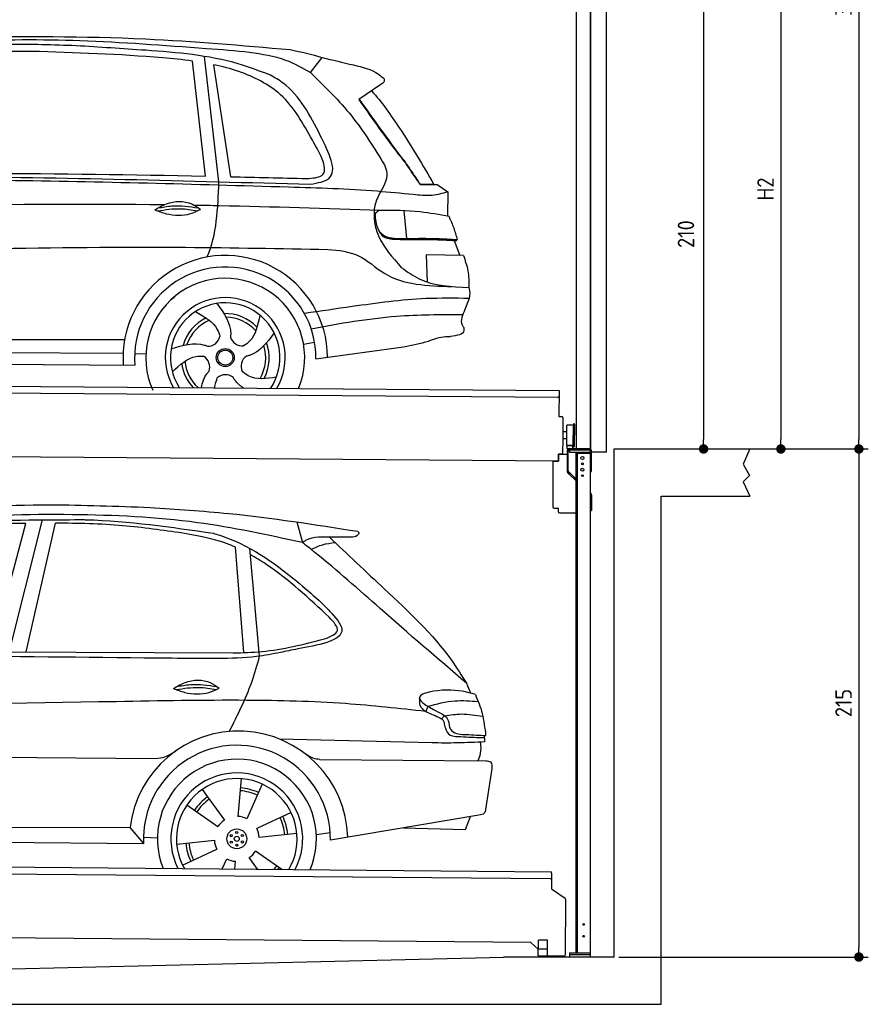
# Model space of a CAD drawing. Header units: millimetres. Extents: x -411 to 6777, y 0 to 6927.
# Tile 5 of 6: x 3183 to 6777, y 0 to 4167. Entities that reach past the tile are written whole.
import ezdxf

# ---------------------------------------------------------------- set-up
doc = ezdxf.new("R2010")
doc.units = ezdxf.units.MM
doc.layers.add('4', color=3, linetype='Continuous')
for name, color, linetype, lineweight in [('AM_0', 7, 'Continuous', 50), ('car', 10, 'Continuous', 25), ('Gebäude', 7, 'Continuous', 25), ('Plattform', 7, 'Continuous', 25), ('Ständer vorne', 7, 'Continuous', 25), ('Tor', 200, 'Continuous', 25)]:
    doc.layers.add(name, color=color, linetype=linetype, lineweight=lineweight)
doc.styles.get("Standard").update_dxf_attribs({"font": 'ISOCP.SHX'})
doc.dimstyles.new('GEN-ISO', dxfattribs={"dimscale": 20, "dimtxt": 3.5, "dimasz": 2, "dimexe": 2, "dimexo": 1, "dimgap": 1.5, "dimtad": 1, "dimdec": 1, "dimlfac": 0.1, "dimdsep": 46, "dimtxsty": 'STANDARD', "dimblk": 'PUNKT', "dimcen": 2, "dimclrd": 256, "dimclre": 256, "dimclrt": 2, "dimadec": 0, "dimazin": 0, "dimtp": 0.1, "dimtm": 0.1, "dimtfac": 0.71, "dimtdec": 1, "dimtmove": 2, "dimatfit": 3, "dimldrblk": 'PUNKT', "dimfxl": 2, "dimtolj": 1, "dimarcsym": 0})

# ---------------------------------------------------------------- blocks, each defined once
blk = doc.blocks.new('PUNKT')
at = {"layer": '4', "color": 0, "linetype": 'ByBlock'}
blk.add_line((-0.5, 0), (-1, 0), dxfattribs=at)
at = {"layer": '4', "color": 0, "linetype": 'ByBlock', "const_width": 0.5}
blk.add_lwpolyline([(-0.25, 0, 1), (0.25, 0, 1)], format="xyb", close=True, dxfattribs=at)
blk = doc.blocks.new('*D68')
at = {"layer": '4', "lineweight": -2, "transparency": 16777216}
for p, q in [((5720, 6150), (6776.9, 6150)), ((6736.9, 6110), (6736.9, 2390)), ((6195.4, 2350), (6776.9, 2350))]:
    blk.add_line(p, q, dxfattribs=at)
at = {"layer": 'Defpoints', "color": 0, "transparency": 16777216}
for p in [(5700, 6150), (6175.4, 2350), (6736.9, 2350)]:
    blk.add_point(p, dxfattribs=at)
at = {"layer": '4', "lineweight": -2, "transparency": 16777216, "xscale": 40, "yscale": 40, "zscale": 40}
for p, rotation in [((6736.9, 6150), 90), ((6736.9, 2350), 270)]:
    blk.add_blockref('PUNKT', p, dxfattribs=dict(at, rotation=rotation))
at = {"layer": '4', "color": 2, "transparency": 16777216, "insert": (6671.9, 4250), "char_height": 70, "attachment_point": 5, "rotation": 90}
blk.add_mtext('380', dxfattribs=at)
blk = doc.blocks.new('*D69')
at = {"layer": '4', "lineweight": -2, "transparency": 16777216}
for p, q in [((6295.4, 2350), (6776.9, 2350)), ((6736.9, 2310), (6736.9, 240)), ((5720, 200), (6776.9, 200))]:
    blk.add_line(p, q, dxfattribs=at)
at = {"layer": 'Defpoints', "color": 0, "transparency": 16777216}
for p in [(6275.4, 2350), (5700, 200), (6736.9, 200)]:
    blk.add_point(p, dxfattribs=at)
at = {"layer": '4', "lineweight": -2, "transparency": 16777216, "xscale": 40, "yscale": 40, "zscale": 40}
for p, rotation in [((6736.9, 2350), 90), ((6736.9, 200), 270)]:
    blk.add_blockref('PUNKT', p, dxfattribs=dict(at, rotation=rotation))
at = {"layer": '4', "color": 2, "transparency": 16777216, "insert": (6671.9, 1275), "char_height": 70, "attachment_point": 5, "rotation": 90}
blk.add_mtext('215', dxfattribs=at)
blk = doc.blocks.new('*D70')
at = {"layer": '4', "lineweight": -2, "transparency": 16777216}
for p, q in [((5920, 4550), (6446.5, 4550)), ((6406.5, 4510), (6406.5, 2390)), ((6295.4, 2350), (6446.5, 2350))]:
    blk.add_line(p, q, dxfattribs=at)
at = {"layer": 'Defpoints', "color": 0, "transparency": 16777216}
for p in [(5900, 4550), (6275.4, 2350), (6406.5, 2350)]:
    blk.add_point(p, dxfattribs=at)
at = {"layer": '4', "lineweight": -2, "transparency": 16777216, "xscale": 40, "yscale": 40, "zscale": 40}
for p, rotation in [((6406.5, 4550), 90), ((6406.5, 2350), 270)]:
    blk.add_blockref('PUNKT', p, dxfattribs=dict(at, rotation=rotation))
at = {"layer": '4', "color": 2, "transparency": 16777216, "insert": (6341.5, 3450), "char_height": 70, "attachment_point": 5, "rotation": 90}
blk.add_mtext('H2', dxfattribs=at)
blk = doc.blocks.new('*D72')
at = {"layer": '4', "lineweight": -2, "transparency": 16777216}
for p, q in [((5457.5, 4450), (6119.3, 4450)), ((6079.3, 4410), (6079.3, 2390)), ((6099.3, 2350), (6119.3, 2350))]:
    blk.add_line(p, q, dxfattribs=at)
at = {"layer": 'Defpoints', "color": 0, "transparency": 16777216}
for p in [(5437.5, 4450), (6079.3, 2350), (6079.3, 2350)]:
    blk.add_point(p, dxfattribs=at)
at = {"layer": '4', "lineweight": -2, "transparency": 16777216, "xscale": 40, "yscale": 40, "zscale": 40}
for p, rotation in [((6079.3, 4450), 90), ((6079.3, 2350), 270)]:
    blk.add_blockref('PUNKT', p, dxfattribs=dict(at, rotation=rotation))
at = {"layer": '4', "color": 2, "transparency": 16777216, "insert": (6004.7, 3259.2), "char_height": 70, "attachment_point": 5, "rotation": 90}
blk.add_mtext('210', dxfattribs=at)
blk = doc.blocks.new('UG Plattfrom Gl550')
at = {"layer": 'Plattform'}
for p, q in [((498.3, 603.8), (5435.1, 560.7)), ((5429.8, 530.7), (503, 573.7)), ((5435, 554.7), (5434.9, 535.7)), ((5435, 554.7), (5435.1, 560.7)), ((5434.9, 535.7), (5434.5, 488.2)), ((5434.5, 488.2), (5492.9, 448.7)), ((5495.1, 444.5), (5493, 208.2)), ((5347, 261.5), (621.4, 302.7)), ((5378.7, 233.7), (5347, 261.5)), ((5379.7, 235.2), (5380.1, 271.2)), ((5418.1, 270.8), (5380.1, 271.2)), ((5417.7, 234.8), (5418.1, 270.8)), ((5378.5, 205.2), (5378.7, 235.2)), ((5378.7, 235.2), (5418.7, 234.8)), ((5418.5, 204.8), (5418.7, 234.8)), ((5378.5, 205.2), (5418.5, 204.8)), ((5488, 203.2), (5414.8, 203.9))]:
    blk.add_line(p, q, dxfattribs=at)
for centre, radius, start, end in [((5429.9, 535.7), 5, 269.5, 359.5), ((5490.1, 444.5), 5, 359.5, 55.9134), ((5425.8, 243.8), 12, 227.6897, 228.0904), ((5414.9, 208.9), 5, 232.6301, 269.5), ((5488, 208.2), 5, 269.5, 359.5)]:
    blk.add_arc(centre, radius, start, end, dxfattribs=at)
blk = doc.blocks.new('Palette EG Gl550')
at = {"layer": 'Plattform'}
for p, q in [((429.5, 2637), (5467.3, 2598)), ((5462.1, 2568), (434.2, 2607)), ((5467.3, 2598), (5466.5, 2488)), ((5466.5, 2488), (5478.5, 2487.9)), ((5483.4, 2482.8), (5482.7, 2392.8)), ((5501.1, 2422.8), (5484.1, 2423)), ((5499.6, 2365.6), (5500.2, 2449.8)), ((5527.5, 2360.5), (5528.3, 2454.5)), ((5532.3, 2454.5), (5531.5, 2360.5)), ((5482.7, 2392.8), (5482.3, 2332.9)), ((5499.8, 2392.7), (5482.7, 2392.8)), ((5465, 2298), (341.7, 2337.7)), ((5525.9, 2365), (5500.9, 2365)), ((5500.9, 2350), (5500.9, 2365)), ((5512.9, 2365), (5500.9, 2365)), ((5500.9, 2350), (5500.9, 2365)), ((5500.9, 2350), (5525.9, 2350)), ((5525.9, 2350), (5500.9, 2350)), ((5525.9, 2350), (5525.9, 2365)), ((5525.9, 2350), (5525.9, 2365)), ((5465.2, 2328), (5465, 2298)), ((5465.2, 2328), (5477.2, 2327.9)), ((5477.2, 2327.9), (5465.2, 2328))]:
    blk.add_line(p, q, dxfattribs=at)
for centre, radius, start, end in [((5462.1, 2573), 5, 268.5823, 358.5607), ((5478.4, 2482.9), 5, 359.556, 89.556), ((5500.6, 2449.8), 0.4, 91.7323, 179.3444), ((5511.7, 2123.6), 326.8, 87.1739, 91.9438), ((5527.8, 2450.4), 0.4, 266.9623, 359.3444), ((5530.3, 2454.5), 2, 359.3444, 179.3444), ((5500, 2365.6), 0.4, 179.3444, 266.9565), ((5519.7, 3249.4), 884.4, 268.7196, 270.4008), ((5491.8, 3453.4), 1088.9, 271.795, 271.861), ((5527.2, 2364.6), 0.4, 359.556, 91.938), ((5529.5, 2360.5), 2, 179.3444, 359.3444), ((5477.3, 2332.9), 5, 269.556, 359.556)]:
    blk.add_arc(centre, radius, start, end, dxfattribs=at)
blk = doc.blocks.new('Car_UG')
at = {"layer": 'car'}
for p, q in [((4335.9, 2084.9), (4360.6, 1997.9)), ((3049.2, 1522.4), (3188.4, 2067.2)), ((3119.4, 1502.8), (3258.9, 2083.2)), ((3195.1, 1523.2), (3313.9, 2069.2)), ((4117.6, 1529.9), (4077.5, 1975.5)), ((4183.9, 1515.6), (4137.4, 1971.2)), ((2018.2, 1516.7), (4071.9, 1528)), ((4898.3, 1310.6), (4890.6, 1288.6)), ((4969.6, 1271), (4957.5, 1258.2)), ((4270.6, 1166.3), (4917.8, 1157)), ((1740.1, 1072.2), (3746.7, 1078.5)), ((4444, 1080.7), (5146, 1082.9)), ((5170.6, 1040), (5147.6, 876.4)), ((4111.2, 996.4), (4099.2, 836.6)), ((4200.6, 974.2), (4136.9, 827.1)), ((3946.4, 949.2), (4041.9, 820.4)), ((3882.4, 882.9), (4014.8, 792.6)), ((4324, 855.1), (4179.5, 785.6)), ((5119.5, 852.3), (4491.4, 739.8)), ((5062.9, 790.2), (5084.5, 846)), ((4799.7, 795), (5062.9, 790.2)), ((1832.9, 770.4), (3642.9, 784.6)), ((3701, 717.8), (3642.9, 784.6)), ((4349.4, 766.5), (4190.1, 748.2)), ((4431.8, 763.6), (4490.2, 772.9)), ((1770.2, 716.1), (3701, 717.8)), ((3700.2, 744), (3759.2, 742.7)), ((3840.9, 716.5), (4000.2, 734.8)), ((3866.3, 628), (4010.8, 697.5)), ((4287.7, 613.9), (4175.5, 690.5)), ((4035.1, 613.6), (4053.4, 655.9)), ((4088.6, 613.6), (4091.1, 646.4)), ((4184.6, 613.8), (4148.4, 662.6))]:
    blk.add_line(p, q, dxfattribs=at)
for centre, radius in [((4095.2, 741.5), 41.9), ((4071.2, 754.5), 4.46), ((4095.1, 741.5), 10.7), ((4094.4, 768.7), 4.46), ((4118.3, 755.7), 4.46), ((4072, 727.3), 4.46), ((4095.9, 714.3), 4.46), ((4119, 728.6), 4.46)]:
    blk.add_circle(centre, radius, dxfattribs=at)
for centre, radius, start, end in [((4102.8, 735.3), 462.5, 2.1852, 173.8782), ((4095.8, 741.9), 395.6, 359.6869, 183.4999), ((4095.8, 741.9), 336.7, 337.6776, 202.4775), ((4095.2, 741.5), 279.1, 332.8088, 207.3462), ((4095.2, 741.5), 255.4, 330.0358, 210.1193), ((4095.2, 741.5), 216.3, 125.4485, 146.5251), ((4095.1, 741.5), 204, 65.3726, 86.5671), ((4095.2, 741.5), 216.3, 65.4485, 86.5251), ((4095.1, 741.5), 204, 125.3726, 146.5671), ((4095.2, 741.5), 95.2, 64.034, 87.5844), ((4095.1, 741.5), 216.3, 5.4485, 26.5251), ((4095.2, 741.5), 95.2, 124.034, 147.5844), ((4095.1, 741.5), 204, 5.3726, 26.5671), ((4095.1, 741.5), 95.2, 4.034, 27.5844), ((4095.1, 741.5), 216.3, 185.4485, 206.5251), ((4095.1, 741.5), 204, 185.3726, 206.5671), ((4095.1, 741.5), 95.2, 184.034, 207.5844), ((4095.1, 741.5), 95.2, 304.034, 327.5844), ((4095.1, 741.5), 95.2, 244.034, 267.5844), ((4095.1, 741.5), 204, 321.2555, 326.5671), ((4095.1, 741.5), 216.3, 323.8482, 326.5251)]:
    blk.add_arc(centre, radius, start, end, dxfattribs=at)
for points, knots in [([(2673.6, 2101.7), (2688.3, 2103.8), (2892.1, 2133.3), (3240, 2153.3), (3572.3, 2144.1), (3713.5, 2140.2)], [0, 0, 0, 0, 44.363443, 617.827051, 1041.677324, 1041.677324, 1041.677324, 1041.677324]), ([(3713.5, 2140.2), (3824.9, 2134), (4119.8, 2117.7), (4412.2, 2074.8), (4594.1, 2048)], [0, 0, 0, 0, 334.596694, 885.796742, 885.796742, 885.796742, 885.796742]), ([(4360.6, 1997.9), (4212.5, 2028.4), (3890.5, 2094.7), (3371.9, 2112.1), (2931.5, 2097.6), (2671.4, 2060.7), (2598.4, 2050.4)], [0, 0, 0, 0, 452.969864, 984.660554, 1551.463157, 1772.575196, 1772.575196, 1772.575196, 1772.575196]), ([(2694.7, 2041.5), (2699.6, 2042.3), (2889.8, 2073.3), (3138.1, 2082), (3380.2, 2085), (3434.7, 2085.7)], [0, 0, 0, 0, 14.958905, 578.066478, 741.647169, 741.647169, 741.647169, 741.647169]), ([(3434.7, 2085.7), (3437.6, 2085.6), (3621.2, 2082.5), (3803.6, 2057.8), (3983, 2033.5)], [0, 0, 0, 0, 8.707457, 550.797583, 550.797583, 550.797583, 550.797583]), ([(3188.4, 2067.2), (3174.9, 2066.9), (3075.5, 2064.8), (2904.7, 2061.4), (2749, 2038.7), (2678.4, 2028.4)], [666.326512, 666.326512, 666.326512, 666.326512, 706.624571, 964.215873, 1178.205668, 1178.205668, 1178.205668, 1178.205668]), ([(3853, 2032.7), (3768.5, 2043.9), (3589.5, 2067.6), (3409.2, 2070), (3313.9, 2069.2)], [0, 0, 0, 0, 255.50817, 540.950796, 540.950796, 540.950796, 540.950796]), ([(4594.1, 2048), (4595.8, 2046.4), (4601.5, 2041.3), (4590, 2023.4), (4576.1, 2023.5), (4567.3, 2023.6)], [0, 0, 0, 0, 6.503563, 21.332115, 46.748977, 46.748977, 46.748977, 46.748977]), ([(4077.5, 1975.5), (4062.4, 1982), (3990.2, 2009.7), (3913.4, 2022.6), (3853, 2032.7)], [496.692868, 496.692868, 496.692868, 496.692868, 546.059875, 728.869941, 728.869941, 728.869941, 728.869941]), ([(3983, 2033.5), (3992.1, 2030.8), (4122.8, 1993.1), (4274.9, 1889.8), (4402.4, 1780.6), (4434, 1753.4)], [0, 0, 0, 0, 28.300877, 407.953602, 533.273686, 533.273686, 533.273686, 533.273686]), ([(4567.3, 2023.6), (4540.9, 2022.8), (4476.9, 2020.7), (4400.8, 2025.5), (4365, 2000.8), (4360.6, 1997.9)], [0, 0, 0, 0, 80.522652, 194.664465, 210.337598, 210.337598, 210.337598, 210.337598]), ([(4474.2, 2022.3), (4552.5, 1949.8), (4731.7, 1783.9), (4944.6, 1591.7), (5039.9, 1442.6), (5060.7, 1410)], [0, 0, 0, 0, 320.576675, 734.270248, 850.262502, 850.262502, 850.262502, 850.262502]), ([(5060.7, 1410), (4937.4, 1513.5), (4721.5, 1694.6), (4492.8, 1896.3), (4378.8, 1983.9), (4360.6, 1997.9)], [0, 0, 0, 0, 483.056147, 845.367922, 914.230443, 914.230443, 914.230443, 914.230443]), ([(4397.3, 1969.6), (4413.3, 1977.2), (4445.4, 1992.5), (4480.7, 1997.3), (4498.4, 1999.8)], [0, 0, 0, 0, 52.794285, 106.128892, 106.128892, 106.128892, 106.128892]), ([(4477.3, 1683.1), (4391, 1761.8), (4285.5, 1857.9), (4162.9, 1932.5), (4140.1, 1944.9)], [0, 0, 0, 0, 349.622047, 427.224064, 427.224064, 427.224064, 427.224064]), ([(4434, 1753.4), (4448.8, 1739.2), (4484.5, 1704.7), (4586.9, 1590.1), (4379.5, 1555.8), (4295.1, 1537.1), (4272.3, 1532)], [0, 0, 0, 0, 64.508303, 155.959603, 359.557587, 434.696523, 434.696523, 434.696523, 434.696523]), ([(4458.1, 1590.9), (4483.4, 1601.3), (4534.4, 1622.3), (4496.5, 1662.7), (4477.3, 1683.1)], [0, 0, 0, 0, 64.897781, 131.027998, 131.027998, 131.027998, 131.027998]), ([(4071.9, 1528), (4112.5, 1529.5), (4243.4, 1534.4), (4370.4, 1567.8), (4458.1, 1590.9)], [0, 0, 0, 0, 121.545303, 392.179354, 392.179354, 392.179354, 392.179354]), ([(4272.3, 1532), (4238.6, 1525.2), (4151.2, 1507.4), (3996.6, 1502.9), (3876.9, 1502.8), (3811.9, 1502.7)], [0, 0, 0, 0, 103.03135, 267.243941, 462.405232, 462.405232, 462.405232, 462.405232]), ([(4058.7, 1195.7), (4092.8, 1264.2), (4144, 1367.4), (4173.9, 1478.4), (4183.9, 1515.6)], [0, 0, 0, 0, 228.776239, 344.156953, 344.156953, 344.156953, 344.156953]), ([(3820.1, 1374.7), (3836.1, 1384.5), (3882.2, 1412.9), (3960.6, 1416.3), (4001.7, 1386.9), (4013.7, 1378.2)], [0, 0, 0, 0, 56.386158, 162.852709, 206.792536, 206.792536, 206.792536, 206.792536]), ([(3820.1, 1374.7), (3836.1, 1368.8), (3884.3, 1351.8), (3955.1, 1349.6), (3999.8, 1371.4), (4013.7, 1378.2)], [5.208578, 5.208578, 5.208578, 5.208578, 44.198582, 121.455021, 156.55166, 156.55166, 156.55166, 156.55166]), ([(3831.8, 1370.5), (3864.2, 1375.9), (3920.8, 1385.4), (3977.2, 1376.6), (4001.3, 1372.3)], [0, 0, 0, 0, 73.878693, 129.282646, 129.282646, 129.282646, 129.282646]), ([(3833.7, 1383), (3853.2, 1386.9), (3909.6, 1397.4), (3966.9, 1390.2), (4004.3, 1384.9)], [7.57653, 7.57653, 7.57653, 7.57653, 52.544532, 137.659237, 137.659237, 137.659237, 137.659237]), ([(5099.2, 1362.9), (5063.2, 1372.1), (4992.3, 1390.4), (4805.8, 1355.3), (4908.8, 1303.6), (4960.9, 1277.5)], [0, 0, 0, 0, 123.107987, 242.156921, 363.520645, 363.520645, 363.520645, 363.520645]), ([(4898.3, 1310.6), (4936.2, 1321), (5006.1, 1340.2), (5078.4, 1335.2), (5111.5, 1332.8)], [0, 0, 0, 0, 116.874908, 215.743745, 215.743745, 215.743745, 215.743745]), ([(5099.2, 1362.9), (5110.2, 1336.4), (5133.4, 1280.6), (5140.7, 1220.6), (5144.6, 1189)], [0, 0, 0, 0, 85.533017, 180.427109, 180.427109, 180.427109, 180.427109]), ([(4890.6, 1288.6), (4777.2, 1299.9), (4524.7, 1325.1), (4086.9, 1331.2), (2954.4, 1298.1), (1961.1, 1279.8), (1151.4, 1264.8)], [0, 0, 0, 0, 341.879851, 760.963773, 1312.001547, 3741.308129, 3741.308129, 3741.308129, 3741.308129]), ([(4862.9, 1319.5), (4865.2, 1314.5), (4874.7, 1293.5), (4909.3, 1280.6), (4934.5, 1269.4), (4944.4, 1265)], [0, 0, 0, 0, 16.389871, 67.796127, 100.528992, 100.528992, 100.528992, 100.528992]), ([(4944.4, 1265), (4951.5, 1261.9), (4966.4, 1255.3), (4968.7, 1239.1), (4969.9, 1230.6)], [0, 0, 0, 0, 21.842303, 45.682515, 45.682515, 45.682515, 45.682515]), ([(4960.9, 1277.5), (4968.3, 1272.2), (4986.9, 1258.9), (4989.7, 1235.6), (4991.3, 1221.5)], [0, 0, 0, 0, 26.318616, 66.284673, 66.284673, 66.284673, 66.284673]), ([(4969.6, 1271), (4993.5, 1274.9), (5047.4, 1283.8), (5101.5, 1275.3), (5131.6, 1270.6)], [0, 0, 0, 0, 72.240439, 162.98683, 162.98683, 162.98683, 162.98683]), ([(4969.9, 1230.6), (4971.3, 1226.9), (4976.6, 1212.2), (4987.9, 1187), (5008.8, 1185.3), (5017.3, 1184.6)], [0, 0, 0, 0, 11.944086, 47.503692, 71.615823, 71.615823, 71.615823, 71.615823]), ([(4991.3, 1221.5), (4994.4, 1216.8), (5009.2, 1193.9), (5071.6, 1192.8), (5118.3, 1190.3), (5144.6, 1189)], [0, 0, 0, 0, 16.485849, 80.052138, 161.961551, 161.961551, 161.961551, 161.961551]), ([(5017.3, 1184.6), (5047, 1183.3), (5087.6, 1181.6), (5128.2, 1180.5), (5139.1, 1180.2)], [0, 0, 0, 0, 89.235627, 121.835134, 121.835134, 121.835134, 121.835134]), ([(4917.8, 1157), (4953.4, 1157.1), (5028, 1157.2), (5102.4, 1161.4), (5141.4, 1163.6)], [0, 0, 0, 0, 106.769841, 223.734473, 223.734473, 223.734473, 223.734473]), ([(5113.8, 1082.8), (5117.8, 1092.8), (5128.1, 1118.3), (5125.3, 1145.8), (5123.5, 1162.6)], [0, 0, 0, 0, 32.021295, 81.392264, 81.392264, 81.392264, 81.392264]), ([(3746.7, 1078.5), (3760.6, 1080), (3792.1, 1083.3), (3818.5, 1101.2), (3833.3, 1111.2)], [0, 0, 0, 0, 41.31295, 93.783848, 93.783848, 93.783848, 93.783848]), ([(4444, 1080.7), (4434.2, 1081.8), (4410.6, 1084.4), (4390.9, 1098), (4379.4, 1105.9)], [0, 0, 0, 0, 29.123879, 70.238093, 70.238093, 70.238093, 70.238093]), ([(5146, 1082.9), (5154, 1082.2), (5176.2, 1080.2), (5172.8, 1055.8), (5170.6, 1040)], [0, 0, 0, 0, 21.151799, 59.232385, 59.232385, 59.232385, 59.232385]), ([(5147.6, 876.4), (5146.4, 870.2), (5143.5, 855.6), (5128.3, 853.5), (5119.5, 852.3)], [0, 0, 0, 0, 17.391955, 40.853649, 40.853649, 40.853649, 40.853649])]:
    blk.add_open_spline(points, degree=3, knots=knots, dxfattribs=at)
for points in [[(3811.9, 1502.7), (3190.9, 1502.8), (2569.9, 1502.9), (1948.9, 1503)], [(5060.7, 1410), (5067, 1396), (5073.2, 1382), (5079.3, 1367.9)], [(4862.1, 1344.7), (4862.4, 1336.3), (4862.6, 1327.9), (4862.9, 1319.5)], [(5137.6, 1189.4), (5139.1, 1180.8), (5140.3, 1172.2), (5141.4, 1163.6)]]:
    blk.add_open_spline(points, degree=3, dxfattribs=at)
blk = doc.blocks.new('Car_EG')
at = {"layer": 'car'}
for p, q in [((3999.4, 3512), (3933.9, 4041.9)), ((3942.2, 3535.3), (3883.2, 4021.9)), ((4049.5, 3533.7), (3974.9, 4006.9)), ((4384.3, 3977.1), (4433.1, 4040.6)), ((4682.1, 3928.1), (4589.1, 3864.8)), ((4851.7, 3507.4), (4910.1, 3507.7)), ((4854.6, 3508.2), (4889.6, 3508.3)), ((4889.6, 3508.3), (4909.7, 3508.3)), ((4910.1, 3507.7), (4924.6, 3508.1)), ((4924.6, 3508.1), (4969, 3477.2)), ((4969, 3477.2), (4969, 3373.1)), ((4783.1, 3395.1), (4795.4, 3278.1)), ((4998, 3271.3), (5022.4, 3208.4)), ((5037.2, 3208.3), (4879.4, 3209.6)), ((4879.4, 3209.6), (4884.8, 3094.3)), ((5063.8, 3026.3), (5045.7, 2978.9)), ((1740.1, 2829.3), (3605.4, 2840.6)), ((4363.3, 2827.2), (4410.1, 2836.1)), ((4416.3, 2765.6), (4787.1, 2820.1)), ((1741.4, 2775.9), (3599.4, 2783.6)), ((3648.5, 2782.1), (3696.2, 2781.5)), ((1692.6, 2736), (3649.8, 2732.3))]:
    blk.add_line(p, q, dxfattribs=at)
for radius in [38.2, 31.6]:
    blk.add_circle((4032.3, 2768), radius, dxfattribs=at)
for centre, radius, start, end in [((4032.3, 2767.4), 433.1, 0.713, 184.6115), ((4032.3, 2767.4), 384, 359.7282, 185.2384), ((4032.3, 2767.4), 336.4, 337.7995, 204.4935), ((4032.3, 2768), 254, 329.8221, 210.1779), ((4032.3, 2768), 231.9, 326.5904, 213.4096), ((4032.3, 2768), 186.2, 116.2626, 164.3912), ((4032.3, 2768), 171.5, 113.5905, 161.7257), ((4032.3, 2768), 186.2, 44.2633, 92.4011), ((4032.3, 2768), 171.5, 41.5902, 89.736), ((3957.3, 2867.5), 52.3, 268.6722, 348.431), ((4103.7, 2870.1), 52.3, 196.6722, 276.431), ((4032.3, 2768), 171.5, 329.577, 17.7302), ((4032.3, 2768), 186.2, 332.2513, 20.3964), ((4032.3, 2768), 171.5, 185.5775, 228.1156), ((3914.5, 2727.3), 52.3, 340.6722, 60.431), ((4151.5, 2731.6), 52.3, 124.6722, 204.431), ((4032.3, 2768), 186.2, 188.2502, 223.2875), ((4034.6, 2643.3), 52.3, 52.6722, 132.431)]:
    blk.add_arc(centre, radius, start, end, dxfattribs=at)
for points, knots in [([(3390.8, 4082.7), (3294.1, 4085.1), (3063.7, 4090.8), (2759.4, 4071.2), (2551.9, 4055.9), (2477.8, 4050.4)], [0, 0, 0, 0, 289.925788, 691.034976, 914.075582, 914.075582, 914.075582, 914.075582]), ([(2525.7, 4073.5), (2655.7, 4083.3), (2948.7, 4105.4), (3421.7, 4111.7), (3823.6, 4083.3), (4067.4, 4067.8), (4125.1, 4061)], [0, 0, 0, 0, 391.04113, 881.651907, 1416.366113, 1602.404452, 1602.404452, 1602.404452, 1602.404452]), ([(2900.3, 4116.6), (3161.5, 4120.3), (3627.9, 4126.8), (4092.8, 4089.6), (4297.4, 4073.3)], [0, 0, 0, 0, 783.131876, 1398.451598, 1398.451598, 1398.451598, 1398.451598]), ([(3883.2, 4021.9), (3841.5, 4027.3), (3614.2, 4047.6), (3386.5, 4052.9), (3200.9, 4057.3)], [637.56261, 637.56261, 637.56261, 637.56261, 763.549902, 1320.810124, 1320.810124, 1320.810124, 1320.810124]), ([(4214.5, 3964.6), (4169.2, 3981.3), (3999.8, 4043.8), (3718.3, 4064.5), (3488.7, 4077.3), (3390.8, 4082.7)], [0, 0, 0, 0, 144.38685, 540.679923, 835.691207, 835.691207, 835.691207, 835.691207]), ([(4125.1, 4061), (4177.4, 4053.9), (4269.1, 4041.4), (4349.6, 3996.5), (4384.3, 3977.1)], [0, 0, 0, 0, 156.409573, 274.497028, 274.497028, 274.497028, 274.497028]), ([(4394, 3691.5), (4354.6, 3760.9), (4281.1, 3890.5), (4111.1, 3973.5), (4010.2, 3999.6), (3974.9, 4006.9)], [0, 0, 0, 0, 233.684399, 436.644927, 544.706034, 544.706034, 544.706034, 544.706034]), ([(4433.1, 4040.6), (4476.8, 4030.7), (4557, 4012.6), (4651.4, 3991.1), (4687.9, 3959.7), (4695.8, 3953)], [0, 0, 0, 0, 135.791183, 248.765766, 279.520552, 279.520552, 279.520552, 279.520552]), ([(4427.3, 3711.6), (4383.8, 3795.2), (4330.2, 3898.2), (4232.8, 3954.1), (4214.5, 3964.6)], [0, 0, 0, 0, 271.559773, 334.41549, 334.41549, 334.41549, 334.41549]), ([(4384.3, 3977.1), (4445.5, 3918.1), (4566.7, 3801.3), (4656.2, 3658.9), (4700.5, 3588.4)], [0, 0, 0, 0, 254.089873, 502.76226, 502.76226, 502.76226, 502.76226]), ([(4695.8, 3953), (4696.5, 3949.2), (4698.5, 3938.4), (4688.6, 3932.1), (4682.1, 3928.1)], [0, 0, 0, 0, 10.855432, 30.979101, 30.979101, 30.979101, 30.979101]), ([(4643.1, 3901.5), (4687, 3853.9), (4782.6, 3720.3), (4863.8, 3586.7), (4910.1, 3507.7)], [395.653943, 395.653943, 395.653943, 395.653943, 587.122502, 864.540302, 864.540302, 864.540302, 864.540302]), ([(4589.1, 3864.8), (4640, 3793.2), (4704.1, 3703.1), (4773.2, 3616.8), (4787.5, 3599)], [0, 0, 0, 0, 263.425265, 331.664547, 331.664547, 331.664547, 331.664547]), ([(4590.6, 3865.8), (4622.3, 3822), (4679.8, 3742.4), (4738.8, 3664), (4765.3, 3628.8)], [0, 0, 0, 0, 162.25725, 294.477825, 294.477825, 294.477825, 294.477825]), ([(4387.7, 3504.1), (4418.9, 3510.1), (4519.7, 3529.5), (4465, 3637.2), (4427.3, 3711.6)], [0, 0, 0, 0, 83.009931, 268.207531, 268.207531, 268.207531, 268.207531]), ([(4370.3, 3528.3), (4395.9, 3530.3), (4481.9, 3536.9), (4430.2, 3627.8), (4394, 3691.5)], [0, 0, 0, 0, 66.110822, 221.440769, 221.440769, 221.440769, 221.440769]), ([(4765.3, 3628.8), (4772.9, 3620), (4783.1, 3608.2), (4791.7, 3595.3), (4793.9, 3592)], [0, 0, 0, 0, 34.815048, 46.557672, 46.557672, 46.557672, 46.557672]), ([(4700.5, 3588.4), (4704.9, 3577.5), (4722.5, 3533.5), (4678.4, 3471.7), (4656.5, 3409.9), (4657.5, 3378.7), (4657.8, 3367.6)], [0, 0, 0, 0, 34.097953, 138.175108, 197.887596, 230.983362, 230.983362, 230.983362, 230.983362]), ([(4787.5, 3599), (4798, 3583.3), (4818.9, 3552.4), (4840.9, 3522.2), (4851.7, 3507.4)], [0, 0, 0, 0, 56.812879, 111.923736, 111.923736, 111.923736, 111.923736]), ([(1828.3, 3500), (2122.3, 3504.9), (2545.8, 3511.9), (3368.1, 3512), (3896.2, 3500.9), (4294.8, 3492.6)], [0, 0, 0, 0, 882.102268, 1270.770708, 2466.750946, 2466.750946, 2466.750946, 2466.750946]), ([(1832, 3511.3), (2160.6, 3517.2), (3012.5, 3532.6), (3864.4, 3515), (4387.7, 3504.1)], [0, 0, 0, 0, 985.739727, 2555.887054, 2555.887054, 2555.887054, 2555.887054]), ([(4835.7, 3531), (4840.7, 3524.2), (4845.9, 3517), (4851.1, 3509.8), (4852, 3508.4), (4853.4, 3508.3), (4854.6, 3508.2)], [0, 0, 0, 0, 25.300776, 26.442713, 27.003963, 30.176579, 30.176579, 30.176579, 30.176579]), ([(4294.8, 3492.6), (4420, 3489.7), (4596.2, 3485.6), (4771.6, 3469.9), (4822.4, 3465.3)], [0, 0, 0, 0, 375.490289, 528.429148, 528.429148, 528.429148, 528.429148]), ([(4822.4, 3465.3), (4849.4, 3462.6), (4899.1, 3457.5), (4947.1, 3471), (4969, 3477.2)], [0, 0, 0, 0, 80.452469, 148.273091, 148.273091, 148.273091, 148.273091]), ([(3728.7, 3390.6), (3744.7, 3400.4), (3790.9, 3428.8), (3869.3, 3432.2), (3910.4, 3402.8), (3922.4, 3394.1)], [0, 0, 0, 0, 56.386158, 162.852709, 206.792536, 206.792536, 206.792536, 206.792536]), ([(3728.7, 3390.6), (3744.8, 3384.7), (3792.9, 3367.7), (3863.8, 3365.5), (3908.4, 3387.3), (3922.4, 3394.1)], [5.208578, 5.208578, 5.208578, 5.208578, 44.198582, 121.455021, 156.55166, 156.55166, 156.55166, 156.55166]), ([(3740.4, 3386.4), (3772.8, 3391.8), (3829.4, 3401.3), (3885.8, 3392.5), (3910, 3388.2)], [0, 0, 0, 0, 73.878693, 129.282646, 129.282646, 129.282646, 129.282646]), ([(3742.3, 3398.9), (3761.8, 3402.8), (3818.3, 3413.3), (3875.5, 3406.1), (3913, 3400.8)], [7.57653, 7.57653, 7.57653, 7.57653, 52.544532, 137.659237, 137.659237, 137.659237, 137.659237]), ([(4681.9, 3396), (4455.3, 3401.6), (4193.7, 3408.1), (3932, 3410.9), (3896.9, 3411.2)], [0, 0, 0, 0, 679.940772, 785.142685, 785.142685, 785.142685, 785.142685]), ([(4681.9, 3396), (4674.7, 3392.7), (4660.9, 3386.5), (4662.3, 3371.7), (4662.9, 3364.6)], [0, 0, 0, 0, 21.276303, 40.575349, 40.575349, 40.575349, 40.575349]), ([(4975.3, 3372), (4934.5, 3379.3), (4837.5, 3396.6), (4739, 3396.2), (4681.9, 3396)], [0, 0, 0, 0, 124.191927, 294.878966, 294.878966, 294.878966, 294.878966]), ([(4657.8, 3367.6), (4658.5, 3360.4), (4661, 3333.3), (4686, 3253.3), (4737.3, 3196.9), (4774.9, 3155.4)], [0, 0, 0, 0, 21.786395, 81.634094, 246.747403, 246.747403, 246.747403, 246.747403]), ([(4662.9, 3364.6), (4665.9, 3343.1), (4670.3, 3312.1), (4706.6, 3284), (4749.4, 3277), (4782.7, 3277.8), (4801.8, 3278.3)], [0, 0, 0, 0, 61.688141, 88.915796, 131.377114, 188.888446, 188.888446, 188.888446, 188.888446]), ([(4975.3, 3372), (4982.4, 3356.1), (4996.4, 3324.7), (5005.8, 3291.6), (5010.5, 3275.2)], [0, 0, 0, 0, 52.081574, 103.113227, 103.113227, 103.113227, 103.113227]), ([(4681.7, 3305.8), (4685.7, 3298.4), (4693.1, 3284.8), (4712.4, 3278.8), (4728.7, 3275.4), (4743.8, 3274.7), (4754.5, 3274.3), (4759.5, 3274.1)], [0, 0, 0, 0, 24.299806, 44.374389, 57.433548, 74.613131, 89.537932, 89.537932, 89.537932, 89.537932]), ([(4759.5, 3274.1), (4783.7, 3274.2), (4833.3, 3274.3), (4896.2, 3275.1), (4946.2, 3273.3), (4970.8, 3272.5), (4982.1, 3272.1)], [0, 0, 0, 0, 72.676028, 148.847009, 188.713602, 222.633888, 222.633888, 222.633888, 222.633888]), ([(4801.8, 3278.3), (4842.4, 3279.1), (4912, 3280.4), (4981.5, 3276.7), (5010.5, 3275.2)], [0, 0, 0, 0, 121.811128, 208.751004, 208.751004, 208.751004, 208.751004]), ([(4982.1, 3272.1), (4985.6, 3272), (4992.7, 3271.6), (4999.8, 3271.2), (5003.4, 3271)], [0, 0, 0, 0, 10.705348, 21.344027, 21.344027, 21.344027, 21.344027]), ([(5003.4, 3271), (5005.1, 3271), (5008.4, 3270.9), (5009.8, 3273.8), (5010.5, 3275.2)], [0, 0, 0, 0, 4.798676, 8.977894, 8.977894, 8.977894, 8.977894]), ([(1465.9, 3168.1), (1709.3, 3177.3), (2507.2, 3206.9), (3506.4, 3239.1), (4262.2, 3231.5), (4463.2, 3229.4)], [651.356687, 651.356687, 651.356687, 651.356687, 1382.168851, 3046.715693, 3649.598352, 3649.598352, 3649.598352, 3649.598352]), ([(4463.2, 3229.4), (4508.4, 3225.6), (4598.3, 3217.9), (4738.8, 3081.5), (4887.2, 3078.4), (4989.6, 3076.3)], [0, 0, 0, 0, 132.089839, 263.241357, 556.137776, 556.137776, 556.137776, 556.137776]), ([(5037.2, 3208.3), (5044.9, 3186.9), (5060.7, 3143.3), (5061.1, 3096.8), (5061.3, 3073.1)], [0, 0, 0, 0, 67.622491, 138.154699, 138.154699, 138.154699, 138.154699]), ([(4774.9, 3155.4), (4799.4, 3138), (4882.9, 3078.5), (4987.8, 3075.3), (5062, 3073.1)], [0, 0, 0, 0, 89.012732, 303.591941, 303.591941, 303.591941, 303.591941]), ([(5063.8, 3026.3), (5002.4, 3026.7), (4836.4, 3027.7), (4604.1, 2993.5), (4433.5, 2967.5), (4366.1, 2957.2)], [0, 0, 0, 0, 184.056968, 497.583163, 702.083529, 702.083529, 702.083529, 702.083529]), ([(3904.5, 2961.5), (3942.2, 2940.8), (3990.6, 2914.3), (4006, 2867.7), (4008.5, 2856.9)], [0, 0, 0, 0, 119.179133, 152.627431, 152.627431, 152.627431, 152.627431]), ([(3995.2, 2996.9), (4024.8, 2955.5), (4057.4, 2909.8), (4054.2, 2859.8), (4053.7, 2855.1)], [0, 0, 0, 0, 140.862207, 155.3883, 155.3883, 155.3883, 155.3883]), ([(5045.7, 2978.9), (5035.2, 2956), (5022.7, 2928.8), (5038.4, 2907.1), (5040.9, 2903.6)], [0, 0, 0, 0, 65.64359, 78.298126, 78.298126, 78.298126, 78.298126]), ([(4176.9, 2949.3), (4168.9, 2907), (4158.6, 2852.9), (4119.1, 2823.8), (4109.6, 2818.1)], [0, 0, 0, 0, 119.179133, 152.546972, 152.546972, 152.546972, 152.546972]), ([(5036.3, 2957.2), (4942.9, 2956.2), (4727.4, 2953.9), (4515.5, 2915.1), (4395.6, 2891.8)], [0, 0, 0, 0, 279.844829, 645.252119, 645.252119, 645.252119, 645.252119]), ([(5040.9, 2903.6), (5041.7, 2899.2), (5046.1, 2872.8), (5012.6, 2868.6), (4984.7, 2865.1)], [0, 0, 0, 0, 12.782787, 75.656378, 75.656378, 75.656378, 75.656378]), ([(3803.1, 2803.4), (3851.6, 2818.8), (3905.1, 2835.7), (3951.7, 2817.2), (3956.1, 2815.2)], [0, 0, 0, 0, 140.862207, 155.442461, 155.442461, 155.442461, 155.442461]), ([(4238.6, 2874), (4208.3, 2833.1), (4175, 2787.9), (4126.4, 2775.5), (4121.7, 2774.6)], [0, 0, 0, 0, 140.862207, 155.444261, 155.444261, 155.444261, 155.444261]), ([(4787.2, 2820.1), (4822.6, 2826.8), (4882.3, 2838), (4946.1, 2865.5), (4977.9, 2865.2), (4984.7, 2865.1)], [0, 0, 0, 0, 108.214368, 182.603927, 203.112583, 203.112583, 203.112583, 203.112583]), ([(3808.7, 2706.2), (3840.1, 2735.7), (3880.2, 2773.5), (3929.3, 2773.8), (3940.3, 2772.8)], [0, 0, 0, 0, 119.179133, 152.616634, 152.616634, 152.616634, 152.616634]), ([(3932.3, 2640.3), (3936, 2662), (3944.1, 2686.7), (3960.6, 2706.6), (3963.9, 2710.1)], [75.258677, 75.258677, 75.258677, 75.258677, 140.862207, 155.531654, 155.531654, 155.531654, 155.531654]), ([(4249.4, 2686.5), (4207, 2680.1), (4153.2, 2672.1), (4112.6, 2703.3), (4103.9, 2710)], [0, 0, 0, 0, 119.179133, 151.2485, 151.2485, 151.2485, 151.2485]), ([(3989, 2640.3), (3989.2, 2643.9), (3990.7, 2657.8), (3995.7, 2671.7), (3999.3, 2681.9)], [107.857422, 107.857422, 107.857422, 107.857422, 119.179133, 151.284708, 151.284708, 151.284708, 151.284708]), ([(4110.7, 2640.3), (4096.2, 2649.1), (4080, 2662.8), (4068.5, 2680.8), (4066.2, 2685)], [89.202761, 89.202761, 89.202761, 89.202761, 140.862207, 155.53262, 155.53262, 155.53262, 155.53262])]:
    blk.add_open_spline(points, degree=3, knots=knots, dxfattribs=at)
for points in [[(3200.9, 4057.3), (3160.8, 4056.6), (3120.7, 4055.8), (3080.6, 4054.9)], [(4297.4, 4073.3), (4343.5, 4063.9), (4389.5, 4054.6), (4433.1, 4040.6)], [(4793.9, 3592), (4807.8, 3571.7), (4821.8, 3551.4), (4835.7, 3531)], [(3011.2, 3539.7), (3321.5, 3541.5), (3631.9, 3539.6), (3942.2, 3535.3)], [(3952.2, 3193.1), (3993, 3286.5), (3996.2, 3399.2), (3999.4, 3512)], [(4049.5, 3533.7), (4156.4, 3532.1), (4263.3, 3530.2), (4370.3, 3528.3)], [(3766.7, 3412), (3451.2, 3413.3), (3135.6, 3409.5), (2820.1, 3402.2)], [(5062, 3073.1), (5067.8, 3056.4), (5064.5, 3039.7), (5063.8, 3026.3)], [(3797.2, 3008.1), (3804.5, 3014.5), (3811.8, 3021), (3819, 3027.5)]]:
    blk.add_open_spline(points, degree=3, dxfattribs=at)
blk = doc.blocks.new('Ständer_vorne_GT215')
at = {"layer": 'Ständer vorne'}
for p, q in [((5501, 2340), (5501, 2257.2)), ((5506.1, 2257.2), (5506.1, 2340)), ((5595, 2350), (5511, 2350)), ((5595.1, 2345), (5511.1, 2345)), ((5511.2, 2337), (5600, 2337)), ((5540, 218), (5540, 2337)), ((5600, 200), (5600, 2340)), ((5605, 2254), (5605, 2340)), ((5441, 2298.2), (5441, 2105)), ((5441, 2298.2), (5465, 2298)), ((5465, 2298), (5465.2, 2328)), ((5465.2, 2328), (5501, 2327.7)), ((5540, 2332), (5600, 2332)), ((5545, 218), (5545, 2332)), ((5510.3, 2243.9), (5504.1, 2250)), ((5507.6, 2253.7), (5512.7, 2248.6)), ((5600, 2254), (5605, 2254)), ((5510.3, 2243.9), (5539.8, 2215)), ((5512.7, 2248.6), (5540, 2221.8)), ((5600, 2164), (5602, 2162.1)), ((5605, 2154.9), (5605, 2090)), ((5446, 2100), (5461.5, 2100)), ((5464, 2097.5), (5464, 2085)), ((5600, 2090), (5605, 2090)), ((5469, 2080), (5540, 2080)), ((5511, 218), (5600, 218)), ((5511, 218), (5511, 200)), ((5600, 210), (5511, 210)), ((5600, 200), (5511, 200))]:
    blk.add_line(p, q, dxfattribs=at)
for centre, radius in [((5566, 2312), 6.5), ((5566, 2262), 6.5), ((5566, 2287), 3.7), ((5566, 2237), 3.7), ((5571.4, 338), 3.7), ((5571.4, 288), 3.7)]:
    blk.add_circle(centre, radius, dxfattribs=at)
for centre, radius, start, end in [((5511.1, 2339.9), 10.1, 90.1445, 179.6512), ((5511.1, 2340), 5, 90, 180), ((5595, 2340), 10, 0, 90), ((5595, 2340), 5, 0, 90), ((5511.1, 2257.2), 10.1, 180, 225.5525), ((5511.1, 2257.2), 5, 179.6711, 225.5525), ((5595, 2154.9), 10, 0, 45.8814), ((5446, 2105), 5, 180, 270), ((5461.5, 2097.5), 2.5, 0, 90), ((5469, 2085), 5, 180, 270)]:
    blk.add_arc(centre, radius, start, end, dxfattribs=at)
blk = doc.blocks.new('Ständer vorne ab 340')
at = {"layer": 'Ständer vorne'}
for p, q in [((5240, 5482), (5240, 5182)), ((5490, 5482), (5240, 5482)), ((5490, 5462), (5490, 5482)), ((5540, 5462), (5490, 5462)), ((5540, 5232), (5540, 5462)), ((5540.2, 5362), (5539.8, 5362)), ((5540, 5362), (5540, 2350)), ((5600, 5362), (5540, 5362)), ((5600, 2348.7), (5600, 5362)), ((5490, 5182), (5490, 5232)), ((5490, 5232), (5540, 5232)), ((5240, 5182), (5490, 5182)), ((5540, 5077.4), (5540, 5078.4)), ((5511.2, 2345), (5511.2, 2337)), ((5595.1, 2345), (5511.2, 2345)), ((5511.2, 2337), (5600, 2337)), ((5600, 2337), (5600, 2340))]:
    blk.add_line(p, q, dxfattribs=at)
blk = doc.blocks.new('Tor ab 370 Gebäude')
at = {"layer": 'Tor'}
for p, q in [((5465.6, 5714.5), (5465.6, 6013)), ((5465.6, 6013), (5668, 6013)), ((5668, 2337), (5668, 6013)), ((5557, 5714.5), (5465.6, 5714.5)), ((5557, 5714.5), (5557, 5413)), ((5562, 5407.1), (5600, 5407)), ((5600, 5242), (5600, 5407)), ((5600, 5242), (5590, 5242)), ((5600, 5242), (5600, 2337)), ((5600, 2337), (5600, 5242)), ((5668, 2337), (5600, 2337))]:
    blk.add_line(p, q, dxfattribs=at)
blk.add_arc((5563, 5413), 6, 180, 260.4059, dxfattribs=at)
blk = doc.blocks.new('Gebäude_380_GT215')
at = {"layer": 'Gebäude'}
for p, q in [((5700, 2350), (6275.4, 2350)), ((6275.4, 2350), (6246.4, 2285.9)), ((6246.4, 2285.9), (6274.3, 2238)), ((6274.3, 2238), (6246.4, 2211)), ((6246.4, 2211), (6275.4, 2150)), ((5900, 0), (5900, 2150)), ((5900, 2150), (6275.4, 2150)), ((3000, 146.1), (5231.6, 200)), ((5700, 200), (5231.6, 200)), ((0, 0), (5900, 0))]:
    blk.add_line(p, q, dxfattribs=at)
blk.add_lwpolyline([(5700, 200), (5700, 2350)], dxfattribs=at)

msp = doc.modelspace()

# ---------------------------------------------------------------- block references
msp.add_blockref('Gebäude_380_GT215', (0, 0))
at = {"layer": 'AM_0'}
for name, rotation in [('Car_EG', 359.5559561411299), ('Car_UG', 359.4224719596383)]:
    msp.add_blockref(name, (0, 0), dxfattribs=dict(at, rotation=rotation))
at = {"layer": 'Plattform'}
for name in ['Palette EG Gl550', 'UG Plattfrom Gl550']:
    msp.add_blockref(name, (0, 0), dxfattribs=at)
at = {"layer": 'Ständer vorne'}
for name in ['Ständer vorne ab 340', 'Ständer_vorne_GT215']:
    msp.add_blockref(name, (0, 0), dxfattribs=at)
at = {"layer": 'Tor', "linetype": 'ByBlock'}
msp.add_blockref('Tor ab 370 Gebäude', (0, 0), dxfattribs=at)

# ---------------------------------------------------------------- dimensions: what is measured, and where the dimension line sits
at = {"layer": '4'}
for base, p1, p2, override, picture, middle in [((6736.86, 2350), (5700, 6150), (6175.45, 2350), {"dimdec": 0, "dimtdec": 3, "dimtolj": 0}, '*D68', (6671.86, 4250)), ((6736.86, 200), (6275.45, 2350), (5700, 200), {"dimtdec": 3, "dimtolj": 0}, '*D69', (6671.85, 1275))]:
    dim = msp.add_linear_dim(base=base, p1=p1, p2=p2, angle=90, dimstyle='GEN-ISO', override=override, dxfattribs=at)
    dim.commit()
    dim.dimension.update_dxf_attribs({"geometry": picture, "text_midpoint": middle})
dim = msp.add_linear_dim(base=(6406.55, 2350), p1=(5900, 4550), p2=(6275.45, 2350), angle=90, text='H2', dimstyle='GEN-ISO', override={"dimdec": 0, "dimtdec": 3, "dimtolj": 0}, dxfattribs=at)
dim.commit()
dim.dimension.update_dxf_attribs({"geometry": '*D70', "text_midpoint": (6341.54, 3450)})
dim = msp.add_linear_dim(base=(6079.31, 2350), p1=(5437.5, 4449.97), p2=(6079.31, 2350), angle=90, dimstyle='GEN-ISO', override={"dimtdec": 3, "dimtolj": 0}, dxfattribs=at)
dim.commit()
dim.dimension.update_dxf_attribs({"geometry": '*D72', "text_midpoint": (6004.71, 3259.23), "dimtype": 160})

doc.saveas('drawing.dxf')
